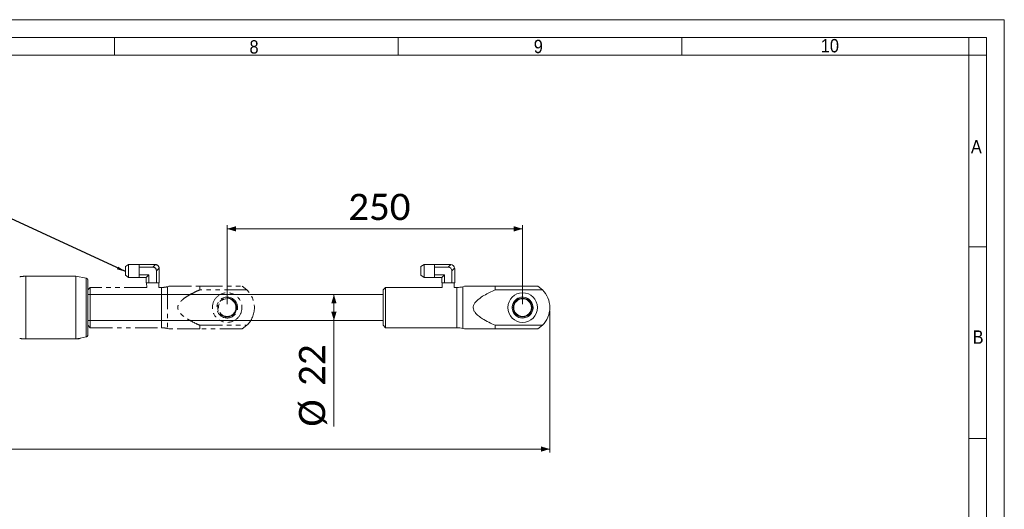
# Model space of a CAD drawing. Header units: millimetres. Extents: x 30 to 2493, y 30 to 1752.
# Tile 6 of 6: x 1660 to 2493, y 1338 to 1752. Entities that reach past the tile are written whole.
import ezdxf

# ---------------------------------------------------------------- set-up
doc = ezdxf.new("R2010")
doc.units = ezdxf.units.MM
doc.header["$LTSCALE"] = 3
doc.linetypes.add('SLD-Combinazione-di-due-tratteggi', pattern=[12.7, 6.35, -1.27, 1.27, -1.27, 1.27, -1.27])
doc.linetypes.add('SLD-Solido', pattern=[0])
doc.styles.add('SLDTEXTSTYLE0', font='GOTHIC.TTF', dxfattribs={"width": 0.913})
doc.styles.add('SLDTEXTSTYLE3', font='CALIBRI.TTF')
doc.styles.add('SLDTEXTSTYLE4', font='CALIBRIB.TTF')
doc.styles.get("Standard").update_dxf_attribs({"font": 'CALIBRIB.TTF'})
doc.dimstyles.new('SLDDIMSTYLE0', dxfattribs={"dimtxt": 22.225, "dimasz": 7.5, "dimexe": 0, "dimexo": 0.0625, "dimgap": 5.55625, "dimtad": 1, "dimrnd": 1e-09, "dimzin": 12, "dimdsep": 46, "dimtxsty": 'SLDTEXTSTYLE4', "dimsah": 1, "dimcen": 0.09, "dimadec": 0, "dimazin": 3, "dimtfac": 1, "dimtofl": 0, "dimtmove": 0, "dimatfit": 3, "dimfxl": 0, "dimfrac": 2, "dimtolj": 1, "dimtzin": 12, "dimarcsym": 0})
doc.dimstyles.new('SLDDIMSTYLE1', dxfattribs={"dimtxt": 0.18, "dimasz": 7.5, "dimexe": 0, "dimexo": 0.0625, "dimgap": 0, "dimtad": 0, "dimtih": 1, "dimtoh": 1, "dimdec": 0, "dimrnd": 1e-09, "dimzin": 0, "dimdsep": 46, "dimtxsty": 'Standard', "dimsah": 1, "dimcen": 0.09, "dimadec": 0, "dimazin": 0, "dimtfac": 7.5, "dimtdec": 0, "dimtofl": 0, "dimtmove": 0, "dimatfit": 3, "dimfxl": 0, "dimfrac": 2, "dimtolj": 1, "dimtzin": 0, "dimarcsym": 0})

# ---------------------------------------------------------------- blocks, each defined once
blk = doc.blocks.new('_D_2')
at = {"color": 7, "linetype": 'SLD-Solido', "lineweight": 0}
for p, q in [((161.38, 1505.67), (161.38, 1386.08)), ((2108.38, 1505.67), (2108.38, 1386.08)), ((161.38, 1389.08), (2108.38, 1389.08))]:
    blk.add_line(p, q, dxfattribs=at)
for points in [[(161.38, 1389.08), (168.88, 1386.83), (168.88, 1391.33)], [(2108.38, 1389.08), (2100.88, 1391.33), (2100.88, 1386.83)]]:
    blk.add_solid(points, dxfattribs=at)
at = {"color": 7, "linetype": 'SLD-Solido', "lineweight": 0, "insert": (1104.84, 1418.72), "char_height": 22.225, "attachment_point": 1, "style": 'SLDTEXTSTYLE3'}
blk.add_mtext('1947', dxfattribs=at)
blk = doc.blocks.new('_D_3')
at = {"color": 7, "linetype": 'SLD-Solido', "lineweight": 0}
for p, q in [((1835.38, 1511.67), (1835.38, 1578.23)), ((1835.38, 1575.23), (2085.38, 1575.23)), ((2085.38, 1511.67), (2085.38, 1578.23))]:
    blk.add_line(p, q, dxfattribs=at)
for points in [[(1835.38, 1575.23), (1842.88, 1572.98), (1842.88, 1577.48)], [(2085.38, 1575.23), (2077.88, 1577.48), (2077.88, 1572.98)]]:
    blk.add_solid(points, dxfattribs=at)
at = {"color": 7, "linetype": 'SLD-Solido', "lineweight": 0, "insert": (1937.85, 1604.86), "char_height": 22.225, "attachment_point": 1, "style": 'SLDTEXTSTYLE3'}
blk.add_mtext('250', dxfattribs=at)
blk = doc.blocks.new('_D_4')
at = {"color": 7, "linetype": 'SLD-Solido', "lineweight": 0}
for p, q in [((1925.71, 1519.67), (1925.71, 1497.67)), ((1925.71, 1497.67), (1925.71, 1408.09))]:
    blk.add_line(p, q, dxfattribs=at)
for points in [[(1925.71, 1519.67), (1923.46, 1512.17), (1927.96, 1512.17)], [(1925.71, 1497.67), (1927.96, 1505.17), (1923.46, 1505.17)]]:
    blk.add_solid(points, dxfattribs=at)
at = {"color": 7, "linetype": 'SLD-Solido', "lineweight": 0, "char_height": 22.225, "attachment_point": 1, "rotation": 90, "style": 'SLDTEXTSTYLE3'}
for s, insert in [('22', (1896.08, 1442.46)), ('%%c', (1896.08, 1408.09))]:
    blk.add_mtext(s, dxfattribs=dict(at, insert=insert))

msp = doc.modelspace()

# ---------------------------------------------------------------- linework, layer by layer
at = {"color": 7, "linetype": 'SLD-Solido', "lineweight": 0}
for p, q in [((2493, 1752), (30, 1752)), ((2493, 30), (2493, 1752)), ((2478, 1737), (45, 1737)), ((1740, 1737), (1740, 1722)), ((1980, 1737), (1980, 1722)), ((2220, 1737), (2220, 1722)), ((2463, 1722), (2463, 1737)), ((2478, 45), (2478, 1737)), ((2478, 1722), (2463, 1722)), ((2478, 1560), (2463, 1560)), ((2478, 1398), (2463, 1398))]:
    msp.add_line(p, q, dxfattribs=at)
at = {"color": 7, "linetype": 'SLD-Solido', "lineweight": 15}
for p, q in [((2463, 1722), (60, 1722)), ((2463, 60), (2463, 1722)), ((2001.965, 1545.23), (1999.384, 1543.285)), ((1999.384, 1536.062), (1999.384, 1543.285)), ((2010.884, 1545.23), (2001.965, 1545.23)), ((2001.965, 1545.23), (2001.965, 1534.118)), ((2010.884, 1545.23), (2010.884, 1545.174)), ((2010.884, 1544.831), (2010.884, 1545.174)), ((2024.218, 1545.174), (2010.884, 1545.174)), ((2010.884, 1544.831), (2010.884, 1544.043)), ((2010.884, 1542.849), (2010.884, 1544.043)), ((2010.884, 1542.849), (2010.884, 1540.463)), ((2022.384, 1542.849), (2010.884, 1542.849)), ((2022.384, 1542.849), (2024.68, 1545.145)), ((2027.855, 1541.969), (2025.56, 1539.674)), ((2027.884, 1541.507), (2027.884, 1529.674)), ((1707.384, 1535.174), (1665.009, 1535.174)), ((1665.009, 1535.174), (1665.009, 1482.174)), ((1716.178, 1533.415), (1707.384, 1535.174)), ((1707.384, 1535.174), (1707.384, 1482.183)), ((1716.178, 1508.674), (1716.178, 1533.415)), ((1999.384, 1536.062), (2001.965, 1534.118)), ((2001.965, 1534.118), (2010.884, 1534.118)), ((2010.884, 1540.463), (2010.884, 1538.885)), ((2010.884, 1538.885), (2010.884, 1536.498)), ((2019.209, 1536.498), (2010.884, 1536.498)), ((2010.884, 1535.305), (2010.884, 1536.498)), ((2010.884, 1535.305), (2010.884, 1534.516)), ((2010.884, 1534.174), (2010.884, 1534.516)), ((2010.884, 1534.174), (2010.884, 1534.118)), ((2016.884, 1534.174), (2010.884, 1534.174)), ((2016.884, 1534.174), (2019.209, 1536.498)), ((2016.884, 1534.174), (2016.884, 1529.674)), ((2019.209, 1536.498), (2019.209, 1529.674)), ((2025.56, 1539.674), (2025.56, 1529.674)), ((1717.384, 1531.944), (1717.384, 1485.404)), ((1969.384, 1525.674), (1967.384, 1523.674)), ((2017.31, 1525.674), (1969.384, 1525.674)), ((1969.384, 1525.674), (1969.384, 1508.674)), ((2019.209, 1529.674), (2016.884, 1529.674)), ((2017.17, 1529.674), (2017.31, 1525.674)), ((2019.209, 1529.674), (2025.56, 1529.674)), ((2027.884, 1529.674), (2025.56, 1529.674)), ((2027.459, 1525.674), (2027.598, 1529.674)), ((2029.751, 1525.674), (2027.459, 1525.674)), ((2029.751, 1508.674), (2029.751, 1525.674)), ((2036.116, 1526.674), (2034.928, 1526.355)), ((2034.928, 1526.355), (2034.928, 1490.992)), ((2062.241, 1523.674), (2062.241, 1526.674)), ((2062.241, 1526.674), (2098.201, 1526.674)), ((2102.081, 1523.674), (2098.201, 1526.674)), ((1967.384, 1519.674), (1717.384, 1519.674)), ((1967.384, 1508.674), (1967.384, 1523.674)), ((2102.081, 1523.674), (2062.241, 1523.674)), ((1716.178, 1483.933), (1716.178, 1508.674)), ((1967.384, 1493.674), (1967.384, 1508.674)), ((1969.384, 1508.674), (1969.384, 1491.674)), ((2029.751, 1491.674), (2029.751, 1508.674)), ((2094.202, 1508.265), (2093.3, 1507.937)), ((2093.333, 1508.552), (2094.209, 1508.871)), ((2077.09, 1505.655), (2077.914, 1505.955)), ((1717.384, 1497.674), (1967.384, 1497.674)), ((1967.384, 1493.674), (1969.384, 1491.674)), ((1969.384, 1491.674), (2029.751, 1491.674)), ((2062.241, 1490.674), (2062.241, 1493.674)), ((2062.241, 1493.674), (2102.081, 1493.674)), ((2098.201, 1490.674), (2102.081, 1493.674)), ((1710.884, 1482.874), (1716.178, 1483.933)), ((2034.928, 1490.992), (2036.116, 1490.674)), ((2098.201, 1490.674), (2062.241, 1490.674)), ((1665.009, 1482.174), (1707.255, 1482.174)), ((1708.884, 1482.174), (1707.577, 1482.174)), ((1710.191, 1482.174), (1708.884, 1482.174)), ((1710.884, 1482.574), (1709.003, 1482.574)), ((1710.191, 1482.174), (1710.884, 1482.574)), ((1710.884, 1482.574), (1710.884, 1482.874))]:
    msp.add_line(p, q, dxfattribs=at)
at = {"color": 7, "linetype": 'SLD-Combinazione-di-due-tratteggi', "lineweight": 0}
for p, q in [((1751.965, 1545.23), (1749.384, 1543.285)), ((1749.384, 1536.062), (1749.384, 1543.285)), ((1760.884, 1545.23), (1751.965, 1545.23)), ((1751.965, 1545.23), (1751.965, 1534.118)), ((1760.884, 1545.23), (1760.884, 1545.174)), ((1760.884, 1544.831), (1760.884, 1545.174)), ((1774.218, 1545.174), (1760.884, 1545.174)), ((1760.884, 1544.831), (1760.884, 1544.043)), ((1760.884, 1542.849), (1760.884, 1544.043)), ((1772.384, 1542.849), (1760.884, 1542.849)), ((1760.884, 1542.849), (1760.884, 1540.463)), ((1772.384, 1542.849), (1774.68, 1545.145)), ((1777.855, 1541.969), (1775.56, 1539.674)), ((1777.884, 1541.507), (1777.884, 1529.674)), ((1707.384, 1535.174), (1665.009, 1535.174)), ((1665.009, 1535.174), (1665.009, 1482.174)), ((1716.178, 1533.415), (1707.384, 1535.174)), ((1707.384, 1535.174), (1707.384, 1482.183)), ((1716.178, 1508.674), (1716.178, 1533.415)), ((1749.384, 1536.062), (1751.965, 1534.118)), ((1751.965, 1534.118), (1760.884, 1534.118)), ((1760.884, 1540.463), (1760.884, 1538.885)), ((1760.884, 1538.885), (1760.884, 1536.498)), ((1769.209, 1536.498), (1760.884, 1536.498)), ((1760.884, 1535.305), (1760.884, 1536.498)), ((1760.884, 1535.305), (1760.884, 1534.516)), ((1760.884, 1534.174), (1760.884, 1534.516)), ((1760.884, 1534.174), (1760.884, 1534.118)), ((1766.884, 1534.174), (1760.884, 1534.174)), ((1766.884, 1534.174), (1769.209, 1536.498)), ((1766.884, 1534.174), (1766.884, 1529.674)), ((1769.209, 1536.498), (1769.209, 1529.674)), ((1775.56, 1539.674), (1775.56, 1529.674)), ((1717.384, 1531.944), (1717.384, 1485.404)), ((1719.384, 1525.674), (1717.384, 1523.674)), ((1767.31, 1525.674), (1719.384, 1525.674)), ((1719.384, 1525.674), (1719.384, 1508.674)), ((1769.209, 1529.674), (1766.884, 1529.674)), ((1767.17, 1529.674), (1767.31, 1525.674)), ((1769.209, 1529.674), (1775.56, 1529.674)), ((1777.884, 1529.674), (1775.56, 1529.674)), ((1777.459, 1525.674), (1777.598, 1529.674)), ((1779.751, 1525.674), (1777.459, 1525.674)), ((1779.751, 1508.674), (1779.751, 1525.674)), ((1786.116, 1526.674), (1784.928, 1526.355)), ((1784.928, 1526.355), (1784.928, 1490.992)), ((1812.241, 1523.674), (1812.241, 1526.674)), ((1812.241, 1526.674), (1848.201, 1526.674)), ((1852.081, 1523.674), (1848.201, 1526.674)), ((1852.081, 1523.674), (1812.241, 1523.674)), ((1716.178, 1483.933), (1716.178, 1508.674)), ((1719.384, 1508.674), (1719.384, 1491.674)), ((1779.751, 1491.674), (1779.751, 1508.674)), ((1844.202, 1508.265), (1843.3, 1507.937)), ((1843.333, 1508.552), (1844.209, 1508.871)), ((1827.09, 1505.655), (1827.914, 1505.955)), ((1717.384, 1493.674), (1719.384, 1491.674)), ((1719.384, 1491.674), (1779.751, 1491.674)), ((1812.241, 1493.674), (1852.081, 1493.674)), ((1812.241, 1490.674), (1812.241, 1493.674)), ((1848.201, 1490.674), (1852.081, 1493.674)), ((1710.884, 1482.874), (1716.178, 1483.933)), ((1784.928, 1490.992), (1786.116, 1490.674)), ((1848.201, 1490.674), (1812.241, 1490.674)), ((1665.009, 1482.174), (1707.255, 1482.174)), ((1708.884, 1482.174), (1707.577, 1482.174)), ((1710.191, 1482.174), (1708.884, 1482.174)), ((1710.884, 1482.574), (1709.003, 1482.574)), ((1710.191, 1482.174), (1710.884, 1482.574)), ((1710.884, 1482.574), (1710.884, 1482.874))]:
    msp.add_line(p, q, dxfattribs=at)
for radius in [12.5, 7.95, 7.45]:
    msp.add_circle((1835.384, 1508.674), radius, dxfattribs=at)
at = {"color": 7, "linetype": 'SLD-Solido', "lineweight": 15}
for radius in [12.5, 7.95, 7.45]:
    msp.add_circle((2085.384, 1508.674), radius, dxfattribs=at)
at = {"color": 7, "linetype": 'SLD-Combinazione-di-due-tratteggi', "lineweight": 0}
for centre, radius, start, end in [((1774.218, 1541.507), 3.667, 82.761244, 90), ((1774.218, 1541.507), 3.667, 7.238756, 82.761244), ((1774.218, 1541.507), 3.667, 0, 7.238756), ((1665.009, 1505.174), 30, 90, 100), ((1715.884, 1531.944), 1.5, 0, 78.690068), ((1779.751, 1545.674), 20, 270, 285), ((1835.384, 1508.674), 8.827, 1.280668, 200), ((1837.384, 1508.674), 21, 314.415309, 45.584691), ((1835.384, 1508.674), 8.827, 200, 357.344971), ((1835.384, 1508.674), 8.827, 357.344971, 1.280668), ((1779.751, 1471.674), 20, 75, 90), ((1715.884, 1485.404), 1.5, 281.309932, 0), ((1665.009, 1512.174), 30, 260, 270)]:
    msp.add_arc(centre, radius, start, end, dxfattribs=at)
at = {"color": 7, "linetype": 'SLD-Solido', "lineweight": 15}
for centre, radius, start, end in [((2024.218, 1541.507), 3.667, 82.761244, 90), ((2024.218, 1541.507), 3.667, 7.238756, 82.761244), ((2024.218, 1541.507), 3.667, 0, 7.238756), ((1665.009, 1505.174), 30, 90, 100), ((1715.884, 1531.944), 1.5, 0, 78.690068), ((2029.751, 1545.674), 20, 270, 285), ((2085.384, 1508.674), 8.827, 1.280668, 200), ((2087.384, 1508.674), 21, 314.415309, 45.584691), ((2085.384, 1508.674), 8.827, 200, 357.344971), ((2085.384, 1508.674), 8.827, 357.344971, 1.280668), ((2029.751, 1471.674), 20, 75, 90), ((1715.884, 1485.404), 1.5, 281.309932, 0), ((1665.009, 1512.174), 30, 260, 270)]:
    msp.add_arc(centre, radius, start, end, dxfattribs=at)
at = {"color": 7, "linetype": 'SLD-Combinazione-di-due-tratteggi', "lineweight": 0}
msp.add_ellipse((1771.326, 1538.615), major_axis=(-3.347, -3.347), ratio=0.7745967, start_param=2.4825346, end_param=3.8006507, dxfattribs=at)
at = {"color": 7, "linetype": 'SLD-Solido', "lineweight": 15}
msp.add_ellipse((2021.326, 1538.615), major_axis=(-3.347, -3.347), ratio=0.7745967, start_param=2.4825346, end_param=3.8006507, dxfattribs=at)
at = {"color": 7, "linetype": 'SLD-Combinazione-di-due-tratteggi', "lineweight": 0}
for points, knots in [([(1786.131, 1526.674), (1786.126, 1526.674), (1786.032, 1526.674), (1786.467, 1526.674), (1787.617, 1526.674), (1789.587, 1526.674), (1792.615, 1526.674), (1796.691, 1526.674), (1803.467, 1526.674), (1808.721, 1526.674), (1812.241, 1526.674)], [0, 0, 0, 0, 0.002723, 0.0547508, 0.1283559, 0.2157813, 0.3056596, 0.4778065, 0.6502221, 1, 1, 1, 1]), ([(1812.241, 1523.674), (1810.616, 1522.941), (1807.368, 1521.475), (1802.645, 1518.976), (1799.031, 1516.557), (1796.49, 1514.392), (1794.895, 1512.599), (1793.779, 1510.595), (1793.463, 1508.453), (1793.941, 1506.374), (1795.429, 1503.968), (1797.994, 1501.527), (1801.925, 1498.872), (1806.674, 1496.215), (1810.384, 1494.521), (1812.241, 1493.674)], [0, 0, 0, 0, 0.1073542, 0.2147048, 0.321576, 0.36859, 0.4154604, 0.4656248, 0.5044048, 0.5430654, 0.5916172, 0.6726713, 0.7543201, 0.8770991, 1, 1, 1, 1]), ([(1812.241, 1490.674), (1808.763, 1490.674), (1803.529, 1490.674), (1796.75, 1490.674), (1792.651, 1490.674), (1789.605, 1490.674), (1787.628, 1490.674), (1786.466, 1490.674), (1786.032, 1490.674), (1786.126, 1490.674), (1786.131, 1490.674)], [0, 0, 0, 0, 0.345651, 0.5201359, 0.6943437, 0.7821785, 0.8716436, 0.945249, 0.997277, 1, 1, 1, 1]), ([(1707.384, 1482.183), (1707.316, 1482.179), (1707.224, 1482.173), (1707.249, 1482.175), (1707.255, 1482.175)], [0, 0, 0, 0, 0.7498338, 1, 1, 1, 1]), ([(1708.165, 1482.372), (1708, 1482.333), (1707.672, 1482.257), (1707.48, 1482.207), (1707.384, 1482.183)], [0, 0, 0, 0, 0.5011983, 1, 1, 1, 1])]:
    msp.add_open_spline(points, degree=3, knots=knots, dxfattribs=at)
at = {"color": 7, "linetype": 'SLD-Solido', "lineweight": 15}
for points, knots in [([(2036.131, 1526.674), (2036.126, 1526.674), (2036.032, 1526.674), (2036.466, 1526.674), (2037.617, 1526.674), (2039.587, 1526.674), (2042.615, 1526.674), (2046.691, 1526.674), (2053.467, 1526.674), (2058.721, 1526.674), (2062.241, 1526.674)], [0, 0, 0, 0, 0.0027229, 0.0547508, 0.1283557, 0.2157814, 0.3056598, 0.4778071, 0.6502228, 1, 1, 1, 1]), ([(2062.241, 1523.674), (2060.616, 1522.941), (2057.368, 1521.475), (2052.645, 1518.976), (2049.031, 1516.557), (2046.49, 1514.392), (2044.895, 1512.599), (2043.779, 1510.595), (2043.463, 1508.453), (2043.941, 1506.374), (2045.429, 1503.968), (2047.994, 1501.527), (2051.925, 1498.872), (2056.674, 1496.215), (2060.384, 1494.521), (2062.241, 1493.674)], [0, 0, 0, 0, 0.1073537, 0.2147046, 0.3215757, 0.3685897, 0.4154605, 0.4656247, 0.5044047, 0.5430653, 0.5916172, 0.6726713, 0.7543202, 0.8770993, 1, 1, 1, 1]), ([(2062.241, 1490.674), (2058.763, 1490.674), (2053.529, 1490.674), (2046.75, 1490.674), (2042.651, 1490.674), (2039.605, 1490.674), (2037.628, 1490.674), (2036.466, 1490.674), (2036.032, 1490.674), (2036.126, 1490.674), (2036.131, 1490.674)], [0, 0, 0, 0, 0.3456503, 0.5201361, 0.6943435, 0.7821787, 0.8716439, 0.945249, 0.9972771, 1, 1, 1, 1]), ([(1707.384, 1482.183), (1707.316, 1482.179), (1707.224, 1482.173), (1707.249, 1482.175), (1707.255, 1482.175)], [0, 0, 0, 0, 0.7498338, 1, 1, 1, 1]), ([(1708.165, 1482.372), (1708, 1482.333), (1707.672, 1482.257), (1707.48, 1482.207), (1707.384, 1482.183)], [0, 0, 0, 0, 0.5011983, 1, 1, 1, 1])]:
    msp.add_open_spline(points, degree=3, knots=knots, dxfattribs=at)

# ---------------------------------------------------------------- texts
at = {"color": 7, "linetype": 'Continuous', "lineweight": 0, "char_height": 11.286, "attachment_point": 1, "style": 'SLDTEXTSTYLE0'}
for s, insert in [('8', (1854.29, 1734.674)), ('9', (2094.841, 1735.048)), ('10', (2337.74, 1735.686)), ('A', (2464.754, 1650.289)), ('B', (2466.22, 1489.388))]:
    msp.add_mtext(s, dxfattribs=dict(at, insert=insert))

# ---------------------------------------------------------------- dimensions: what is measured, and where the dimension line sits
at = {"color": 7, "linetype": 'SLD-Solido', "lineweight": 0}
for base, p1, p2, picture, middle in [((2085.384, 1575.23), (1835.384, 1508.674), (2085.384, 1508.674), '_D_3', (1960.384, 1575.23)), ((2108.384, 1389.083), (161.384, 1508.674), (2108.384, 1508.674), '_D_2', (1134.884, 1389.083))]:
    dim = msp.add_linear_dim(base=base, p1=p1, p2=p2, dimstyle='SLDDIMSTYLE0', dxfattribs=at)
    dim.commit()
    dim.dimension.update_dxf_attribs({"geometry": picture, "text_midpoint": middle, "dimtype": 160})
dim = msp.add_linear_dim(base=(1925.715, 1497.674), p1=(1986.384, 1519.674), p2=(1986.384, 1497.674), angle=90, text='%%c<>', dimstyle='SLDDIMSTYLE0', dxfattribs=at)
dim.commit()
dim.dimension.update_dxf_attribs({"geometry": '_D_4', "text_midpoint": (1925.715, 1440.295), "dimtype": 160})

# ---------------------------------------------------------------- leaders
at = {"color": 7, "linetype": 'Continuous', "lineweight": 0}
msp.add_leader([(1749.384, 1539.049), (1644.833, 1587.245)], dimstyle='SLDDIMSTYLE1', dxfattribs=at)

doc.saveas('drawing.dxf')
